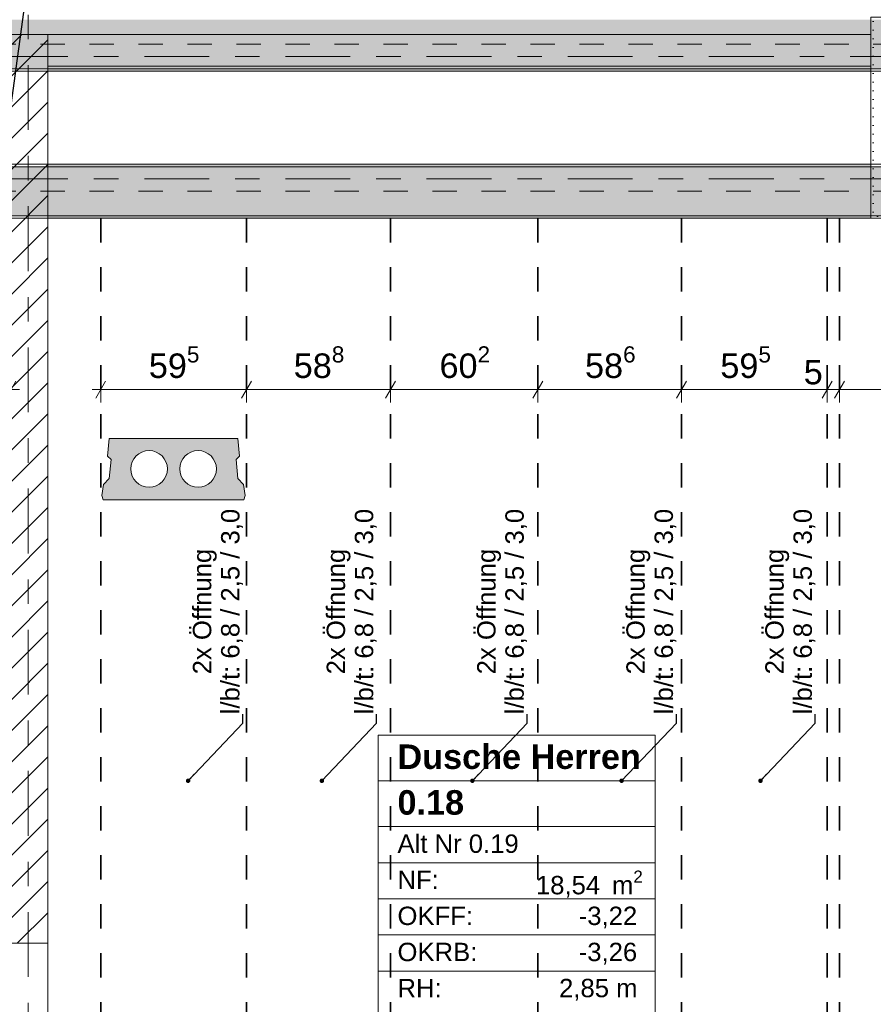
# Model space of a CAD drawing. Header units: metres. Extents: x -3.6 to 84.5, y -11 to 16.8.
# Tile 25 of 76: x 22.1 to 25.6, y 2 to 6. Entities that reach past the tile are written whole.
import ezdxf

# ---------------------------------------------------------------- set-up
doc = ezdxf.new("R2010")
doc.units = ezdxf.units.M
doc.header["$MEASUREMENT"] = 0
for name, pattern in [('Achse', [0.2, 0.1, -0.05, 0, -0.05]), ('Strichlinie doppelt', [0.546806, 0.264583, -0.105833, 0.070556, -0.105833]), ('Wipeout_Contour', [1, 0, -1])]:
    doc.linetypes.add(name, pattern=pattern)
for name, color, linetype in [('155 - Bemaßung_ Beschriftung.Ausbau - Deckenelemente', 7, 'Continuous'), ('401 - Zone.Raum_ Raumbegrenzung_ Whg.', 7, 'Continuous'), ('451 - Universal.Achsen Raster', 7, 'Continuous'), ('605 - Struktur.Wand Innen', 7, 'Continuous'), ('607 - Struktur.Stütze', 7, 'Continuous'), ('608 - Struktur.Träger', 7, 'Continuous')]:
    doc.layers.add(name, color=color, linetype=linetype)
doc.styles.add('ERSTELLTER_STIL_1', font='txt')
doc.styles.add('ERSTELLTER_STIL_2', font='txt')
doc.dimstyles.new('ERSTELLTER_STIL__1', dxfattribs={"dimtxt": 0.1, "dimasz": 0.0532, "dimexe": 0.18, "dimexo": 0.0625, "dimgap": 0, "dimtad": 1, "dimtih": 1, "dimtoh": 1, "dimzin": 0, "dimdsep": 46, "dimtxsty": 'ERSTELLTER_STIL_2', "dimblk": 'ARROWHEAD_2', "dimblk1": 'ARROWHEAD_2', "dimblk2": 'ARROWHEAD_2', "dimcen": 0.09, "dimse1": 1, "dimse2": 1, "dimclrd": 7, "dimclre": 7, "dimclrt": 7, "dimazin": 0, "dimtfac": 1, "dimtdec": 4, "dimtmove": 0, "dimatfit": 3, "dimfxl": 1, "dimtolj": 1, "dimtzin": 0, "dimarcsym": 0})
doc.dimstyles.new('ERSTELLTER_STIL__7', dxfattribs={"dimtxt": 0.18, "dimasz": 0.03648, "dimexe": 0.18, "dimexo": 0.0625, "dimgap": 0, "dimtad": 0, "dimtih": 1, "dimtoh": 1, "dimdec": 4, "dimzin": 0, "dimdsep": 46, "dimcen": 0.09, "dimadec": 0, "dimazin": 0, "dimtfac": 1, "dimtdec": 4, "dimtmove": 0, "dimatfit": 3, "dimldrblk": 'ARROWHEAD_11', "dimfxl": 1, "dimtolj": 1, "dimtzin": 0, "dimarcsym": 0})
pattern_1 = [(45, (0, 0), (-0.0636396, 0.0636396), [])]
pattern_2 = [(45, (0, 0), (-0.01767767, 0.01767767), [0, -0.025])]
pattern_3 = [(45, (0, 0), (-0.08485281, 0.08485281), []), (45, (-0.04243, 0.04243), (-0.08485281, 0.08485281), [0.09, -0.03])]

# ---------------------------------------------------------------- blocks, each defined once
blk = doc.blocks.new('*D168')
at = {"layer": '155 - Bemaßung_ Beschriftung.Ausbau - Deckenelemente', "color": 7, "linetype": 'Continuous', "lineweight": 5}
for p, q in [((22.426, 4.4375), (22.426, 4.5425)), ((23.021, 4.4375), (23.021, 4.5425)), ((22.4462, 4.525), (22.4058, 4.455)), ((23.0412, 4.525), (23.0008, 4.455)), ((22.3918, 4.49), (22.426, 4.49)), ((22.426, 4.49), (23.021, 4.49))]:
    blk.add_line(p, q, dxfattribs=at)
at = {"layer": '155 - Bemaßung_ Beschriftung.Ausbau - Deckenelemente', "color": 7, "lineweight": 5, "insert": (22.6226, 4.5083), "char_height": 0.1, "attachment_point": 7, "style": 'ERSTELLTER_STIL_2'}
blk.add_mtext('\\A1;{\\pql;\\fArial|b0|i0|c0|p38;59\\fArial|b0|i0|c0|p38;\\A1{\\H.66x;\\S5^  ;}}', dxfattribs=at)
blk = doc.blocks.new('ARROWHEAD_2')
at = {"color": 0, "linetype": 'Continuous', "lineweight": 0}
for p, q in [((0, 0), (-1, 0)), ((-0.378, -0.655), (0.378, 0.655))]:
    blk.add_line(p, q, dxfattribs=at)
blk = doc.blocks.new('*D169')
at = {"layer": '155 - Bemaßung_ Beschriftung.Ausbau - Deckenelemente', "color": 7, "linetype": 'Continuous', "lineweight": 5}
for p, q in [((23.021, 4.4375), (23.021, 4.5425)), ((23.609, 4.4375), (23.609, 4.5425)), ((23.0412, 4.525), (23.0008, 4.455)), ((23.6292, 4.525), (23.5888, 4.455)), ((23.021, 4.49), (23.609, 4.49))]:
    blk.add_line(p, q, dxfattribs=at)
at = {"layer": '155 - Bemaßung_ Beschriftung.Ausbau - Deckenelemente', "color": 7, "lineweight": 5, "insert": (23.2141, 4.5083), "char_height": 0.1, "attachment_point": 7, "style": 'ERSTELLTER_STIL_2'}
blk.add_mtext('\\A1;{\\pql;\\fArial|b0|i0|c0|p38;58\\fArial|b0|i0|c0|p38;\\A1{\\H.66x;\\S8^  ;}}', dxfattribs=at)
blk = doc.blocks.new('*D170')
at = {"layer": '155 - Bemaßung_ Beschriftung.Ausbau - Deckenelemente', "color": 7, "linetype": 'Continuous', "lineweight": 5}
for p, q in [((23.609, 4.4375), (23.609, 4.5425)), ((24.211, 4.4375), (24.211, 4.5425)), ((23.6292, 4.525), (23.5888, 4.455)), ((24.2312, 4.525), (24.1908, 4.455)), ((23.609, 4.49), (24.211, 4.49))]:
    blk.add_line(p, q, dxfattribs=at)
at = {"layer": '155 - Bemaßung_ Beschriftung.Ausbau - Deckenelemente', "color": 7, "lineweight": 5, "insert": (23.8091, 4.5083), "char_height": 0.1, "attachment_point": 7, "style": 'ERSTELLTER_STIL_2'}
blk.add_mtext('\\A1;{\\pql;\\fArial|b0|i0|c0|p38;60\\fArial|b0|i0|c0|p38;\\A1{\\H.66x;\\S2^  ;}}', dxfattribs=at)
blk = doc.blocks.new('*D171')
at = {"layer": '155 - Bemaßung_ Beschriftung.Ausbau - Deckenelemente', "color": 7, "linetype": 'Continuous', "lineweight": 5}
for p, q in [((24.211, 4.4375), (24.211, 4.5425)), ((24.797, 4.4375), (24.797, 4.5425)), ((24.2312, 4.525), (24.1908, 4.455)), ((24.8172, 4.525), (24.7768, 4.455)), ((24.211, 4.49), (24.797, 4.49))]:
    blk.add_line(p, q, dxfattribs=at)
at = {"layer": '155 - Bemaßung_ Beschriftung.Ausbau - Deckenelemente', "color": 7, "lineweight": 5, "insert": (24.4031, 4.5083), "char_height": 0.1, "attachment_point": 7, "style": 'ERSTELLTER_STIL_2'}
blk.add_mtext('\\A1;{\\pql;\\fArial|b0|i0|c0|p38;58\\fArial|b0|i0|c0|p38;\\A1{\\H.66x;\\S6^  ;}}', dxfattribs=at)
blk = doc.blocks.new('*D172')
at = {"layer": '155 - Bemaßung_ Beschriftung.Ausbau - Deckenelemente', "color": 7, "linetype": 'Continuous', "lineweight": 5}
for p, q in [((24.797, 4.4375), (24.797, 4.5425)), ((25.392, 4.4375), (25.392, 4.5425)), ((24.8172, 4.525), (24.7768, 4.455)), ((25.4122, 4.525), (25.3718, 4.455)), ((24.797, 4.49), (25.392, 4.49))]:
    blk.add_line(p, q, dxfattribs=at)
at = {"layer": '155 - Bemaßung_ Beschriftung.Ausbau - Deckenelemente', "color": 7, "lineweight": 5, "char_height": 0.1, "attachment_point": 7, "style": 'ERSTELLTER_STIL_2'}
for s, insert in [('\\A1;{\\pql;\\fArial|b0|i0|c0|p38;59\\fArial|b0|i0|c0|p38;\\A1{\\H.66x;\\S5^  ;}}', (24.9556, 4.5083)), ('\\A1;{\\pql;\\fArial|b0|i0|c0|p38;5}', (25.2959, 4.51))]:
    blk.add_mtext(s, dxfattribs=dict(at, insert=insert))
blk = doc.blocks.new('*D173')
at = {"layer": '155 - Bemaßung_ Beschriftung.Ausbau - Deckenelemente', "color": 7, "linetype": 'Continuous', "lineweight": 5}
for p, q in [((25.392, 4.4375), (25.392, 4.5425)), ((25.442, 4.4375), (25.442, 4.5425)), ((25.4122, 4.525), (25.3718, 4.455)), ((25.4622, 4.525), (25.4218, 4.455)), ((25.392, 4.49), (25.442, 4.49))]:
    blk.add_line(p, q, dxfattribs=at)
blk = doc.blocks.new('*D174')
at = {"layer": '155 - Bemaßung_ Beschriftung.Ausbau - Deckenelemente', "color": 7, "linetype": 'Continuous', "lineweight": 5}
for p, q in [((25.442, 4.4375), (25.442, 4.5425)), ((25.66, 4.4375), (25.66, 4.5425)), ((25.4622, 4.525), (25.4218, 4.455)), ((25.6398, 4.455), (25.6802, 4.525)), ((25.442, 4.49), (25.66, 4.49)), ((25.66, 4.49), (25.6942, 4.49))]:
    blk.add_line(p, q, dxfattribs=at)
at = {"layer": '155 - Bemaßung_ Beschriftung.Ausbau - Deckenelemente', "color": 7, "lineweight": 5, "insert": (25.6802, 4.5089), "char_height": 0.1, "attachment_point": 7, "style": 'ERSTELLTER_STIL_2'}
blk.add_mtext('\\A1;{\\pql;\\fArial|b0|i0|c0|p38;21\\fArial|b0|i0|c0|p38;\\A1{\\H.66x;\\S8^  ;}}', dxfattribs=at)
blk = doc.blocks.new('*D192')
at = {"layer": '155 - Bemaßung_ Beschriftung.Ausbau - Deckenelemente', "color": 7, "linetype": 'Continuous', "lineweight": 5}
for p, q in [((21.778, 4.4375), (21.778, 4.5425)), ((22.06, 4.4375), (22.06, 4.5425)), ((21.7982, 4.525), (21.7578, 4.455)), ((22.0398, 4.455), (22.0802, 4.525)), ((21.778, 4.49), (22.06, 4.49)), ((22.06, 4.49), (22.0942, 4.49))]:
    blk.add_line(p, q, dxfattribs=at)
at = {"layer": '155 - Bemaßung_ Beschriftung.Ausbau - Deckenelemente', "color": 7, "lineweight": 5, "insert": (21.8181, 4.5083), "char_height": 0.1, "attachment_point": 7, "style": 'ERSTELLTER_STIL_2'}
blk.add_mtext('\\A1;{\\pql;\\fArial|b0|i0|c0|p38;28\\fArial|b0|i0|c0|p38;\\A1{\\H.66x;\\S2^  ;}}', dxfattribs=at)
blk = doc.blocks.new('ARROWHEAD_11')
at = {"color": 0, "linetype": 'Continuous', "lineweight": 0}
blk.add_line((0, 0), (-1, 0), dxfattribs=at)
at = {"color": 0, "linetype": 'Continuous', "lineweight": 0, "const_width": 0.25, "flags": 128}
blk.add_lwpolyline([(-0.125, 0, 1), (0.125, 0, 1)], format="xyb", close=True, dxfattribs=at)

msp = doc.modelspace()

# ---------------------------------------------------------------- hatches: boundary and pattern name
at = {"layer": '155 - Bemaßung_ Beschriftung.Ausbau - Deckenelemente', "linetype": 'Continuous', "lineweight": 0, "true_color": 0x575757}
h = msp.add_hatch(color=251, dxfattribs=at)
h.paths.add_polyline_path([(22.4607, 4.29), (22.4538, 4.2187), (22.4684, 4.2041), (22.4607, 4.1266), (22.4374, 4.1033), (22.431, 4.0583), (22.4364, 4.04), (23.0106, 4.04), (23.016, 4.0583), (23.0096, 4.1033), (22.9863, 4.1266), (22.9786, 4.2041), (22.9932, 4.2187), (22.9863, 4.29)])
h.paths.add_polyline_path([(22.5485, 4.1661, 1), (22.6985, 4.1661, 1)], flags=0)
h.paths.add_polyline_path([(22.7485, 4.1661, 1), (22.8985, 4.1661, 1)], flags=0)

# ---------------------------------------------------------------- linework, layer by layer
at = {"layer": '155 - Bemaßung_ Beschriftung.Ausbau - Deckenelemente', "color": 7, "linetype": 'Achse', "lineweight": 35}
for p, q in [((22.426, 5.19), (22.426, 0.71)), ((23.021, 5.19), (23.021, 0.71)), ((23.609, 5.19), (23.609, 0.71)), ((24.211, 5.19), (24.211, 0.71)), ((24.797, 5.19), (24.797, 0.71)), ((25.392, 5.19), (25.392, 0.71)), ((25.442, 5.19), (25.442, 0.71))]:
    msp.add_line(p, q, dxfattribs=at)
at = {"layer": '155 - Bemaßung_ Beschriftung.Ausbau - Deckenelemente', "color": 7, "linetype": 'Continuous', "lineweight": 13, "flags": 128}
msp.add_lwpolyline([(22.4607, 4.29), (22.4538, 4.2187), (22.4684, 4.2041), (22.4607, 4.1266), (22.4374, 4.1033), (22.431, 4.0583), (22.4364, 4.04), (23.0106, 4.04), (23.016, 4.0583), (23.0096, 4.1033), (22.9863, 4.1266), (22.9786, 4.2041), (22.9932, 4.2187), (22.9863, 4.29)], close=True, dxfattribs=at)
for points in [[(22.5485, 4.1661, 1), (22.6985, 4.1661, 1)], [(22.7485, 4.1661, 1), (22.8985, 4.1661, 1)]]:
    msp.add_lwpolyline(points, format="xyb", close=True, dxfattribs=at)
at = {"layer": '401 - Zone.Raum_ Raumbegrenzung_ Whg.', "color": 7, "linetype": 'Continuous', "lineweight": 9}
for p, q in [((24.6898, 3.0791), (23.559, 3.0791)), ((23.559, 3.0791), (23.559, 1.38)), ((23.559, 3.0791), (24.6898, 3.0791)), ((23.559, 2.8925), (23.559, 3.0791)), ((24.6898, 1.38), (24.6898, 3.0791)), ((24.6898, 3.0791), (24.6898, 2.8925)), ((24.6898, 2.8925), (23.559, 2.8925)), ((23.559, 2.8925), (24.6898, 2.8925)), ((23.559, 2.7059), (23.559, 2.8925)), ((24.6898, 2.8925), (24.6898, 2.7059)), ((24.6898, 2.7059), (23.559, 2.7059)), ((23.559, 2.7059), (24.6898, 2.7059)), ((23.559, 2.5586), (23.559, 2.7059)), ((24.6898, 2.7059), (24.6898, 2.5586)), ((24.6898, 2.5586), (23.559, 2.5586)), ((23.559, 2.5586), (24.6898, 2.5586)), ((23.559, 2.4112), (23.559, 2.5586)), ((24.6898, 2.5586), (24.6898, 2.4112)), ((24.6898, 2.4112), (23.559, 2.4112)), ((23.559, 2.4112), (24.6898, 2.4112)), ((23.559, 2.2639), (23.559, 2.4112)), ((24.6898, 2.4112), (24.6898, 2.2639)), ((24.6898, 2.2639), (23.559, 2.2639)), ((23.559, 2.2639), (24.6898, 2.2639)), ((23.559, 2.1166), (23.559, 2.2639)), ((24.6898, 2.2639), (24.6898, 2.1166)), ((24.6898, 2.1166), (23.559, 2.1166)), ((23.559, 2.1166), (24.6898, 2.1166)), ((23.559, 1.9693), (23.559, 2.1166)), ((24.6898, 2.1166), (24.6898, 1.9693))]:
    msp.add_line(p, q, dxfattribs=at)
at = {"layer": '608 - Struktur.Träger', "color": 7, "linetype": 'Continuous', "lineweight": 5}
for p, q in [((25.57, 5.41), (25.57, 5.4)), ((25.57, 5.2), (25.57, 5.19))]:
    msp.add_line(p, q, dxfattribs=at)
at = {"layer": '608 - Struktur.Träger', "color": 7, "linetype": 'Continuous', "lineweight": 13}
msp.add_line((25.89, 5.4), (25.57, 5.4), dxfattribs=at)

# ---------------------------------------------------------------- texts
at = {"layer": '155 - Bemaßung_ Beschriftung.Ausbau - Deckenelemente', "color": 1, "linetype": 'Continuous', "lineweight": 9, "char_height": 0.075, "attachment_point": 7, "rotation": 90, "line_spacing_factor": 0.920482, "style": 'ERSTELLTER_STIL_2'}
for insert in [(23.0065, 3.1647), (23.5526, 3.1647), (24.1669, 3.1647), (24.776, 3.1647), (25.3431, 3.1647)]:
    msp.add_mtext('\\A1;{\\pqc;\\fArial|b0|i0|c0|p38;2x Öffnung\\P\\pqc;\\fArial|b0|i0|c0|p38;l/b/\\fArial|b0|i0|c0|p38;t\\fArial|b0|i0|c0|p38;: 6,8 / 2,5 / 3,0}', dxfattribs=dict(at, insert=insert))
at = {"layer": '401 - Zone.Raum_ Raumbegrenzung_ Whg.', "color": 7, "lineweight": 9, "attachment_point": 1}
for s, insert, char_height, style in [('\\A1;{\\pqj;\\pt0;\\fArial|b1|i0|c0|p38;}', (24.6113, 3.0644), 0.1, 'ERSTELLTER_STIL_1'), ('\\A1;{\\pqj;\\pt0;\\fArial|b1|i0|c0|p38;Dusche Herren}', (23.6376, 3.0415), 0.1, 'ERSTELLTER_STIL_1'), ('\\A1;{\\pql;\\pt0;\\fArial|b1|i0|c0|p38;0.18}', (23.6376, 2.8549), 0.1, 'ERSTELLTER_STIL_1'), ('\\A1;{\\pqj;\\pt0;\\fArial|b1|i0|c0|p38;}', (24.6113, 2.8778), 0.1, 'ERSTELLTER_STIL_1'), ('\\A1;{\\pqj;\\pt0;\\fArial|b0|i0|c0|p38;Alt Nr 0.19}', (23.6376, 2.674), 0.075, 'ERSTELLTER_STIL_2'), ('\\A1;{\\pqj;\\pt0;\\fArial|b0|i0|c0|p38;}', (24.6113, 2.6911), 0.075, 'ERSTELLTER_STIL_2'), ('\\A1;{\\pqj;\\pt0;\\fArial|b0|i0|c0|p38;NF: }', (23.6376, 2.5267), 0.075, 'ERSTELLTER_STIL_2'), ('\\A1;{\\pql;\\pt0,0.05;\\fArial|b0|i0|c0|p38;18,54\\fArial|b0|i0|c0|p38;\\A1{\\H.66x;\\S^  ;}\\fArial|b0|i0|c0|p38; m\\fArial|b0|i0|c0|p38;\\A1{\\H.66x;\\S2^  ;}}', (24.2027, 2.5267), 0.075, 'ERSTELLTER_STIL_2'), ('\\A1;{\\pqj;\\pt0;\\fArial|b0|i0|c0|p38;OKFF: }', (23.6376, 2.3794), 0.075, 'ERSTELLTER_STIL_2'), ('\\A1;{\\pqj;\\pt0;\\fArial|b0|i0|c0|p38;-3,22}', (24.3774, 2.3794), 0.075, 'ERSTELLTER_STIL_2'), ('\\A1;{\\pqj;\\pt0;\\fArial|b0|i0|c0|p38;OKRB: }', (23.6376, 2.232), 0.075, 'ERSTELLTER_STIL_2'), ('\\A1;{\\pqj;\\pt0;\\fArial|b0|i0|c0|p38;-3,26}', (24.3774, 2.232), 0.075, 'ERSTELLTER_STIL_2'), ('\\A1;{\\pqj;\\pt0;\\fArial|b0|i0|c0|p38;RH: }', (23.6376, 2.0847), 0.075, 'ERSTELLTER_STIL_2'), ('\\A1;{\\pqj;\\pt0;\\fArial|b0|i0|c0|p38;2,85 m}', (24.2972, 2.0847), 0.075, 'ERSTELLTER_STIL_2')]:
    msp.add_mtext(s, dxfattribs=dict(at, insert=insert, char_height=char_height, style=style))

# ---------------------------------------------------------------- dimensions: what is measured, and where the dimension line sits
at = {"layer": '155 - Bemaßung_ Beschriftung.Ausbau - Deckenelemente', "color": 7, "linetype": 'Continuous', "lineweight": 5}
for base, p1, p2, picture, middle in [((23.0209889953, 4.4899822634), (22.4259889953, 0.7099823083), (23.0209889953, 5.1899822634), '*D168', (22.8338552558, 4.5599822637)), ((23.609, 4.49), (23.021, 5.19), (23.609, 0.71), '*D169', (23.4254, 4.56)), ((24.211, 4.49), (23.609, 0.71), (24.211, 5.19), '*D170', (24.0204, 4.56)), ((24.797, 4.49), (24.211, 5.19), (24.797, 5.19), '*D171', (24.6144, 4.56)), ((25.3919889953, 4.4899822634), (24.7969889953, 5.1899822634), (25.3919889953, 5.1899822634), '*D172', (25.1669123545, 4.5599822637)), ((25.442, 4.49), (25.392, 5.19), (25.442, 0.71), '*D173', (25.334, 4.56)), ((25.66, 4.49), (25.442, 0.71), (25.66, 5.2), '*D174', (25.8915, 4.56))]:
    dim = msp.add_linear_dim(base=base, p1=p1, p2=p2, dimstyle='ERSTELLTER_STIL__1', dxfattribs=at)
    dim.commit()
    dim.dimension.update_dxf_attribs({"geometry": picture, "text_midpoint": middle, "dimtype": 160})

# ---------------------------------------------------------------- leaders
at = {"layer": '155 - Bemaßung_ Beschriftung.Ausbau - Deckenelemente', "color": 1, "linetype": 'Continuous', "lineweight": 9, "annotation_type": 0, "has_hookline": 1, "hookline_direction": 0, "text_width": 0.8264, "horizontal_direction": (0, 1, 0)}
for points in [[(22.7829, 2.8933), (23.0065, 3.1282), (23.0065, 3.1647)], [(23.329, 2.8933), (23.5526, 3.1282), (23.5526, 3.1647)], [(23.9433, 2.8933), (24.1669, 3.1282), (24.1669, 3.1647)], [(24.5524, 2.8933), (24.776, 3.1282), (24.776, 3.1647)], [(25.1195, 2.8933), (25.3431, 3.1282), (25.3431, 3.1647)]]:
    msp.add_leader(points, dimstyle='ERSTELLTER_STIL__7', dxfattribs=at)

# ---------------------------------------------------------------- wipeouts: each hides what was drawn before it
at = {"color": 254, "linetype": 'Wipeout_Contour', "lineweight": 0, "ltscale": 69.269447}
msp.add_wipeout([(22.06, 5.785), (22.21, 5.94), (22.06, 5.94)], dxfattribs=at).dxf.layer = '605 - Struktur.Wand Innen'

# ---------------------------------------------------------------- next in the draw order: hatches: boundary and pattern name
at = {"layer": '605 - Struktur.Wand Innen', "linetype": 'Continuous', "lineweight": 0, "true_color": 0x000000}
h = msp.add_hatch(dxfattribs=at)
h.set_pattern_fill('MW_Ziegel_0001', color=18, style=0, pattern_type=2)
h.set_pattern_definition(pattern_1)
h.paths.add_polyline_path([(22.06, 5.785), (22.21, 5.94), (22.06, 5.94)])

# ---------------------------------------------------------------- next in the draw order: wipeouts: each hides what was drawn before it
at = {"color": 254, "linetype": 'Wipeout_Contour', "lineweight": 0, "ltscale": 90.275098}
msp.add_wipeout([(22.21, 5.94), (22.06, 5.785), (22.06, 2.23), (22.21, 2.23)], dxfattribs=at).dxf.layer = '605 - Struktur.Wand Innen'

# ---------------------------------------------------------------- next in the draw order: hatches: boundary and pattern name
at = {"layer": '605 - Struktur.Wand Innen', "linetype": 'Continuous', "lineweight": 0, "true_color": 0x000000}
h = msp.add_hatch(dxfattribs=at)
h.set_pattern_fill('MW_Ziegel_0001', color=18, style=0, pattern_type=2)
h.set_pattern_definition(pattern_1)
h.paths.add_polyline_path([(22.21, 5.94), (22.06, 5.785), (22.06, 2.23), (22.21, 2.23)])
at = {"layer": '608 - Struktur.Träger', "linetype": 'Continuous', "lineweight": 0, "true_color": 0x000000}
h = msp.add_hatch(dxfattribs=at)
h.set_pattern_fill('Beton__Stahlbeton_0001', color=18, style=0, pattern_type=2)
h.set_pattern_definition(pattern_3)
h.paths.add_polyline_path([(0.69, 5.4), (0.38, 5.4), (0.38, 5.2), (0.69, 5.2), (7.57, 5.2), (7.89, 5.2), (11.17, 5.2), (11.49, 5.2), (15.08, 5.2), (15.28, 5.2), (18.37, 5.2), (18.69, 5.2), (22.06, 5.2), (22.21, 5.2), (25.57, 5.2), (25.89, 5.2), (29.26, 5.2), (29.39, 5.2), (32.77, 5.2), (33.09, 5.2), (36.415, 5.2), (36.59, 5.2), (39.97, 5.2), (40.29, 5.2), (43.71, 5.2), (43.87, 5.2), (47.17, 5.2), (47.49, 5.2), (50.85, 5.2), (51, 5.2), (54.37, 5.2), (54.69, 5.2), (58.06, 5.2), (58.19, 5.2), (61.57, 5.2), (61.88, 5.2), (61.88, 5.4), (61.57, 5.4), (58.19, 5.4), (58.06, 5.4), (54.69, 5.4), (54.37, 5.4), (51, 5.4), (50.85, 5.4), (47.49, 5.4), (47.17, 5.4), (43.87, 5.4), (43.71, 5.4), (40.29, 5.4), (39.97, 5.4), (36.59, 5.4), (36.415, 5.4), (33.09, 5.4), (32.77, 5.4), (29.39, 5.4), (29.26, 5.4), (25.89, 5.4), (25.57, 5.4), (22.21, 5.4), (22.06, 5.4), (18.69, 5.4), (18.37, 5.4), (15.28, 5.4), (15.08, 5.4), (11.49, 5.4), (11.17, 5.4), (7.89, 5.4), (7.57, 5.4)])
h = msp.add_hatch(dxfattribs=at)
h.set_pattern_fill('Gips_0001', color=18, style=0, pattern_type=2)
h.set_pattern_definition(pattern_2)
h.paths.add_polyline_path([(22.21, 5.4), (25.57, 5.4), (25.57, 5.41), (22.21, 5.41)])
h = msp.add_hatch(dxfattribs=at)
h.set_pattern_fill('Gips_0001', color=18, style=0, pattern_type=2)
h.set_pattern_definition(pattern_2)
h.paths.add_polyline_path([(25.57, 5.2), (22.21, 5.2), (22.21, 5.19), (25.57, 5.19)])

# ---------------------------------------------------------------- next in the draw order: linework, layer by layer
at = {"layer": '451 - Universal.Achsen Raster', "color": 160, "linetype": 'Strichlinie doppelt', "lineweight": 9, "true_color": 0x3232ff}
for p, q in [((22.13, -10.585), (22.13, 16.355)), ((64.935, 5.35), (-3.175, 5.35))]:
    msp.add_line(p, q, dxfattribs=at)
at = {"layer": '605 - Struktur.Wand Innen', "color": 7, "linetype": 'Continuous', "lineweight": 18}
msp.add_line((22.06, 2.23), (22.21, 2.23), dxfattribs=at)
at = {"layer": '605 - Struktur.Wand Innen', "color": 7, "linetype": 'Continuous', "lineweight": 13}
msp.add_line((22.21, 1.36), (22.21, 2.23), dxfattribs=at)
at = {"layer": '605 - Struktur.Wand Innen', "color": 7, "linetype": 'Continuous', "lineweight": 18, "flags": 128}
for points in [[(22.21, 5.94), (22.06, 5.94)], [(22.21, 2.23), (22.21, 5.94)]]:
    msp.add_lwpolyline(points, dxfattribs=at)
at = {"layer": '608 - Struktur.Träger', "color": 7, "linetype": 'Continuous', "lineweight": 13}
for p, q in [((0.38, 5.41), (61.88, 5.41)), ((22.21, 5.4), (22.06, 5.4)), ((25.57, 5.4), (22.21, 5.4)), ((0.38, 5.19), (61.88, 5.19))]:
    msp.add_line(p, q, dxfattribs=at)
at = {"layer": '608 - Struktur.Träger', "color": 7, "linetype": 'Continuous', "lineweight": 5}
for p, q in [((22.21, 5.41), (22.21, 5.4)), ((25.57, 5.41), (22.21, 5.41)), ((22.21, 5.2), (22.21, 5.19)), ((25.57, 5.19), (22.21, 5.19))]:
    msp.add_line(p, q, dxfattribs=at)
at = {"layer": '608 - Struktur.Träger', "color": 7, "linetype": 'Achse', "lineweight": 9}
msp.add_line((0.38, 5.3), (61.88, 5.3), dxfattribs=at)
at = {"layer": '608 - Struktur.Träger', "color": 7, "linetype": 'Continuous', "lineweight": 13, "flags": 128}
msp.add_lwpolyline([(33.09, 5.2), (32.77, 5.2), (29.39, 5.2), (29.26, 5.2), (25.89, 5.2), (25.57, 5.2), (22.21, 5.2), (22.06, 5.2), (18.69, 5.2), (18.37, 5.2), (15.28, 5.2), (15.08, 5.2), (11.49, 5.2), (11.17, 5.2), (7.89, 5.2), (7.57, 5.2), (0.69, 5.2), (0.38, 5.2)], dxfattribs=at)

# ---------------------------------------------------------------- next in the draw order: dimensions: what is measured, and where the dimension line sits
at = {"layer": '155 - Bemaßung_ Beschriftung.Ausbau - Deckenelemente', "color": 7, "linetype": 'Continuous', "lineweight": 5}
dim = msp.add_linear_dim(base=(22.06, 4.49), p1=(21.778, 5.19), p2=(22.06, 3.2425), dimstyle='ERSTELLTER_STIL__1', dxfattribs=at)
dim.commit()
dim.dimension.update_dxf_attribs({"geometry": '*D192', "text_midpoint": (22.0294, 4.56), "dimtype": 160})

# ---------------------------------------------------------------- next in the draw order: leaders
at = {"layer": '155 - Bemaßung_ Beschriftung.Ausbau - Deckenelemente', "color": 1, "linetype": 'Continuous', "lineweight": 9, "annotation_type": 0, "has_hookline": 1, "hookline_direction": 0, "text_width": 0.8281, "horizontal_direction": (0, 1, 0)}
msp.add_leader([(21.99, 5.14), (22.1162, 6.061)], dimstyle='ERSTELLTER_STIL__7', dxfattribs=at)

# ---------------------------------------------------------------- next in the draw order: wipeouts: each hides what was drawn before it
at = {"color": 254, "linetype": 'Wipeout_Contour', "lineweight": 0, "ltscale": 98.407927}
msp.add_wipeout([(22.21, 5.94), (22.21, 5.81), (25.57, 5.81), (25.57, 5.94)], dxfattribs=at).dxf.layer = '605 - Struktur.Wand Innen'

# ---------------------------------------------------------------- next in the draw order: hatches: boundary and pattern name
at = {"layer": '607 - Struktur.Stütze', "linetype": 'Continuous', "lineweight": 0, "true_color": 0x000000}
h = msp.add_hatch(dxfattribs=at)
h.set_pattern_fill('Gips_0001', color=18, style=0, pattern_type=2)
h.set_pattern_definition(pattern_2)
h.paths.add_polyline_path([(25.57, 6.01), (25.57, 5.19), (25.66, 5.19), (25.66, 5.2), (25.58, 5.2), (25.58, 6), (25.88, 6), (25.88, 5.72), (25.89, 5.72), (25.89, 6.01)])
at = {"layer": '608 - Struktur.Träger', "linetype": 'Continuous', "lineweight": 0, "true_color": 0x000000}
h = msp.add_hatch(dxfattribs=at)
h.set_pattern_fill('Beton__Stahlbeton_0001', color=18, style=0, pattern_type=2)
h.set_pattern_definition(pattern_3)
h.paths.add_polyline_path([(0.69, 6), (0.38, 6), (0.38, 5.8), (0.69, 5.8), (7.57, 5.8), (7.89, 5.8), (11.17, 5.8), (11.49, 5.8), (15.08, 5.8), (15.28, 5.8), (18.37, 5.8), (18.69, 5.8), (22.06, 5.8), (22.21, 5.8), (25.57, 5.8), (25.89, 5.8), (32.77, 5.8), (33.09, 5.8), (36.415, 5.8), (36.59, 5.8), (39.97, 5.8), (43.87, 5.8), (47.17, 5.8), (47.49, 5.8), (54.37, 5.8), (54.69, 5.8), (61.57, 5.8), (61.88, 5.8), (61.88, 6), (61.57, 6), (54.69, 6), (54.37, 6), (47.49, 6), (47.17, 6), (43.87, 6), (39.54, 6), (38.47, 6), (38.13, 6), (33.09, 6), (32.77, 6), (25.89, 6), (25.57, 6), (18.71, 6), (14.84, 6), (11.76, 6), (11.51, 6), (11.49, 6), (11.17, 6), (7.89, 6), (7.57, 6)])
h = msp.add_hatch(dxfattribs=at)
h.set_pattern_fill('Gips_0001', color=18, style=0, pattern_type=2)
h.set_pattern_definition(pattern_2)
h.paths.add_polyline_path([(22.21, 5.79), (25.57, 5.79), (25.57, 5.8), (22.21, 5.8)])

# ---------------------------------------------------------------- next in the draw order: linework, layer by layer
at = {"layer": '451 - Universal.Achsen Raster', "color": 160, "linetype": 'Strichlinie doppelt', "lineweight": 9, "true_color": 0x3232ff}
msp.add_line((64.935, 5.85), (-3.175, 5.85), dxfattribs=at)
at = {"layer": '605 - Struktur.Wand Innen', "color": 7, "linetype": 'Continuous', "lineweight": 13, "flags": 128}
for points in [[(25.57, 5.94), (22.21, 5.94)], [(22.21, 5.94), (22.21, 5.81)], [(22.21, 5.81), (25.57, 5.81)]]:
    msp.add_lwpolyline(points, dxfattribs=at)
at = {"layer": '607 - Struktur.Stütze', "color": 7, "linetype": 'Continuous', "lineweight": 5, "flags": 128}
msp.add_lwpolyline([(25.89, 5.72), (25.89, 6.01), (25.57, 6.01), (25.57, 5.19), (25.66, 5.19)], dxfattribs=at)
at = {"layer": '608 - Struktur.Träger', "color": 7, "linetype": 'Achse', "lineweight": 9}
msp.add_line((0.38, 5.9), (61.88, 5.9), dxfattribs=at)
at = {"layer": '608 - Struktur.Träger', "color": 7, "linetype": 'Continuous', "lineweight": 13}
msp.add_line((0.38, 5.79), (61.88, 5.79), dxfattribs=at)
at = {"layer": '608 - Struktur.Träger', "color": 7, "linetype": 'Continuous', "lineweight": 5}
for p, q in [((22.21, 5.8), (22.21, 5.79)), ((25.57, 5.79), (22.21, 5.79)), ((25.57, 5.8), (25.57, 5.79))]:
    msp.add_line(p, q, dxfattribs=at)
at = {"layer": '608 - Struktur.Träger', "color": 7, "linetype": 'Continuous', "lineweight": 13, "flags": 128}
msp.add_lwpolyline([(33.09, 5.8), (32.77, 5.8), (25.89, 5.8), (25.57, 5.8), (22.21, 5.8), (22.06, 5.8), (18.69, 5.8), (18.37, 5.8), (15.28, 5.8), (15.08, 5.8), (11.49, 5.8), (11.17, 5.8), (7.89, 5.8), (7.57, 5.8), (0.69, 5.8), (0.38, 5.8)], dxfattribs=at)

doc.saveas('drawing.dxf')
